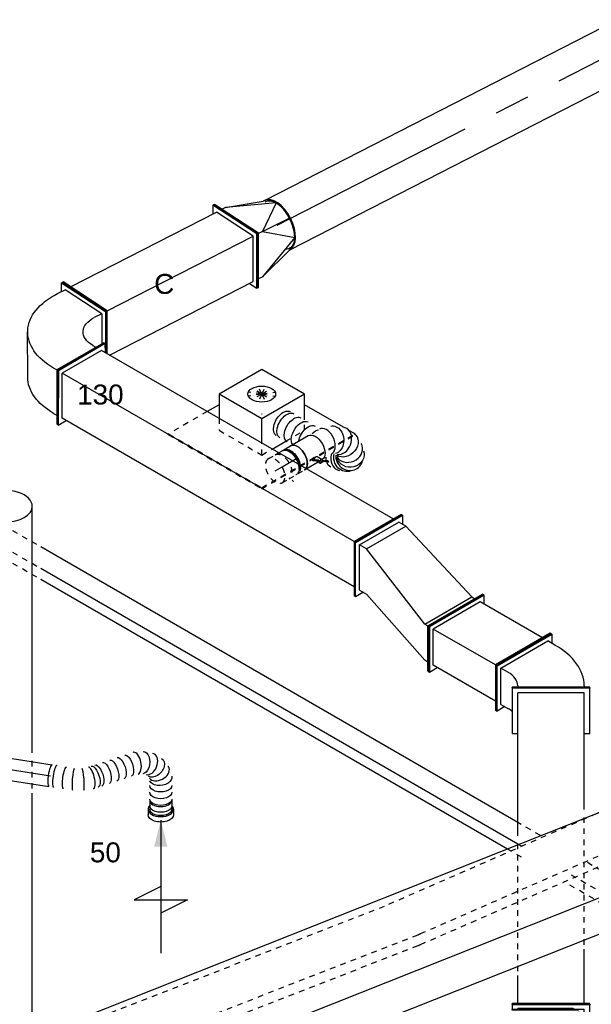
# Model space of a CAD drawing. Extents: x -329828 to 339781, y -55429 to 69176.
# Tile 44 of 140: x -48424 to -45844, y 33619 to 38060. Entities that reach past the tile are written whole.
import ezdxf
from ezdxf.enums import TextEntityAlignment as Align

# ---------------------------------------------------------------- set-up
doc = ezdxf.new("R2010")
doc.units = 0
doc.header["$LTSCALE"] = 50
doc.linetypes.add('CENTER2', pattern=[28.575, 19.05, -3.175, 3.175, -3.175])
doc.linetypes.add('STREEPJES', pattern=[0.1, 0.05, -0.05])
doc.layers.get('0').update_dxf_attribs({"linetype": 'CONTINUOUS'})
for name, color, linetype in [('EL6131--', 2, 'CONTINUOUS'), ('EM6131--', 1, 'CONTINUOUS'), ('lMcht aanvoer bestaand_PR', 1, 'CONTINUOUS'), ('lMcht retour bestaand_PR', 1, 'CONTINUOUS'), ('lucht aanvoer bestaand', 8, 'CONTINUOUS'), ('lucht aanvoer bestaand_HL', 1, 'CONTINUOUS'), ('lucht retour bestaand', 8, 'CONTINUOUS'), ('WL570---_RETOUR', 112, 'CONTINUOUS'), ('WL570---_RETOUR_HL', 8, 'CONTINUOUS'), ('WL570---_RETOUR_RST', 2, 'CONTINUOUS'), ('WL570---_TOEVOER', 3, 'CONTINUOUS'), ('WL570---_TOEVOER_HL', 8, 'CONTINUOUS'), ('WL570---_TOEVOER_RST', 2, 'CONTINUOUS'), ('WL570---_TOEVOER_RST_HL', 1, 'CONTINUOUS'), ('WM570---_RETOUR_PR', 1, 'CONTINUOUS'), ('WM570---_RETOUR_RST_PR', 1, 'CONTINUOUS'), ('WM570---_TOEVOER_PR', 1, 'CONTINUOUS'), ('WM570---_TOEVOER_RST_PR', 1, 'CONTINUOUS')]:
    doc.layers.add(name, color=color, linetype=linetype)
doc.styles.add('BURO-018', font='ARIAL.TTF', dxfattribs={"height": 90})

# ---------------------------------------------------------------- blocks, each defined once
blk = doc.blocks.new('*U658')
at = {"color": 0, "linetype": 'STREEPJES', "ltscale": 10}
for p, q in [((-38, 110.4, -7470.3), (1727.3, 110.4, -7470.3)), ((-55.8, 64.8, -7470.3), (1709.6, 64.8, -7470.3)), ((38, -110.4, -7470.3), (1803.3, -110.4, -7470.3))]:
    blk.add_line(p, q, dxfattribs=at)
at = {"layer": 'EM6131--', "color": 1, "style": 'BURO-018'}
blk.add_attdef('POSNR', text='', height=90, dxfattribs=at).set_placement((0, 0), align=Align.MIDDLE)
blk = doc.blocks.new('*U665')
at = {"color": 0, "linetype": 'STREEPJES', "ltscale": 10}
for p, q in [((4630.6, 63.6, -10634.8), (4962, 63.6, -10634.8)), ((4597, 21.2, -10634.8), (4986.5, 21.2, -10634.8)), ((3562.7, -63.6, -10634.8), (4937.5, -63.6, -10634.8))]:
    blk.add_line(p, q, dxfattribs=at)
at = {"layer": 'EM6131--', "color": 1, "style": 'BURO-018'}
blk.add_attdef('POSNR', text='', height=90, dxfattribs=at).set_placement((0, 0), align=Align.MIDDLE)
blk = doc.blocks.new('*U666')
at = {"color": 0, "linetype": 'STREEPJES', "ltscale": 10}
for p, q in [((12.2, 63.6, -6961.4), (85.9, 63.6, -6961.4)), ((2537.7, 63.6, -6961.4), (2874, 63.6, -6961.4)), ((36.7, 21.2, -6961.4), (56.7, 21.2, -6961.4)), ((2562.2, 21.2, -6961.4), (2898.5, 21.2, -6961.4)), ((-12.2, -63.6, -6961.4), (105.7, -63.6, -6961.4)), ((2611.2, -63.6, -6961.4), (2947.5, -63.6, -6961.4))]:
    blk.add_line(p, q, dxfattribs=at)
at = {"color": 0, "ltscale": 10}
for p, q in [((85.9, 63.6, -6961.4), (2517.7, 63.6, -6961.4)), ((56.7, 21.2, -6961.4), (2542.2, 21.2, -6961.4)), ((105.7, -63.6, -6961.4), (2591.2, -63.6, -6961.4))]:
    blk.add_line(p, q, dxfattribs=at)
at = {"layer": 'EM6131--', "color": 1, "style": 'BURO-018'}
blk.add_attdef('POSNR', text='', height=90, dxfattribs=at).set_placement((0, 0), align=Align.MIDDLE)
blk = doc.blocks.new('*U668')
at = {"color": 0, "ltscale": 10}
for p, q in [((328.5, 255, -7329.7), (3031.2, 255, -7329.7)), ((-122.2, 103.2, -7329.7), (2971, 103.2, -7329.7)), ((86.1, -255, -7329.7), (3161.5, -255, -7329.7))]:
    blk.add_line(p, q, dxfattribs=at)
at = {"layer": 'lMcht retour bestaand_PR', "color": 1, "style": 'BURO-018'}
blk.add_attdef('POSNR', text='', height=90, dxfattribs=at).set_placement((0, 0), align=Align.MIDDLE)
blk = doc.blocks.new('*U669')
at = {"color": 0, "linetype": 'STREEPJES', "ltscale": 10, "extrusion": (3.11311e-17, 2.28686e-16, -1)}
for centre in [(56.5, -67.1, -7468.7), (36.9, -112, -7468.7)]:
    blk.add_ellipse(centre, major_axis=(-247.5, 108), ratio=0.57735, start_param=0.923475, end_param=0.975835, dxfattribs=at)
at = {"layer": 'EM6131--', "color": 1, "style": 'BURO-018'}
blk.add_attdef('POSNR', text='', height=90, dxfattribs=at).set_placement((0, 0), align=Align.MIDDLE)
blk = doc.blocks.new('*U670')
at = {"color": 0, "linetype": 'STREEPJES', "ltscale": 10}
for p, q in [((-39.9, 112, -6321.7), (1984.5, 112, -6321.7)), ((-59.5, 67.1, -6321.7), (1964.9, 67.1, -6321.7)), ((640.8, -112, -6321.7), (681.3, -112, -6321.7)), ((1018.1, -112, -6321.7), (2064.4, -112, -6321.7))]:
    blk.add_line(p, q, dxfattribs=at)
at = {"color": 0, "ltscale": 10}
for p, q in [((39.9, -112, -6321.7), (640.8, -112, -6321.7)), ((681.3, -112, -6321.7), (1018.1, -112, -6321.7))]:
    blk.add_line(p, q, dxfattribs=at)
at = {"layer": 'EM6131--', "color": 1, "style": 'BURO-018'}
blk.add_attdef('POSNR', text='', height=90, dxfattribs=at).set_placement((0, 0), align=Align.MIDDLE)
blk = doc.blocks.new('*U739')
at = {"color": 0, "ltscale": 10}
blk.add_line((200.3, -29.1, -6458.7), (201, -28.8, -6458.7), dxfattribs=at)
at = {"color": 0, "ltscale": 10, "extrusion": (-2.74293e-17, -6.04148e-17, -1)}
for centre, major_axis, ratio, start_param, end_param in [((339.4, 98, -6458.7), (-22.7, 44.5), 0.404898, 0, 3.141593), ((403.6, 121.9, -6458.7), (4.4, -50.1), 0.59215, 3.056054, 6.197647), ((460.1, 109.2, -6458.7), (-27.5, -42.2), 0.698523, 3.012839, 6.154432), ((244.9, 49.8, -6458.7), (-22.7, 44.5), 0.404898, 0, 3.141593), ((276.4, 65.9, -6458.7), (-22.7, 44.5), 0.404898, 0, 3.141593), ((307.9, 81.9, -6458.7), (-22.7, 44.5), 0.404898, 0, 3.141593), ((106.2, 0, -6458.7), (-3.8, 50), 0.107506, 3.133376, 6.274968), ((145, 6, -6458.7), (11.4, -48.8), 0.104946, 3.14961, 6.291202), ((197.6, 25.7, -6458.7), (-22.7, 44.5), 0.404898, 0, 3.141593), ((213.4, 33.7, -6458.7), (-22.7, 44.5), 0.404898, 0, 3.141593), ((493.6, 63.3, -6458.7), (48, 15.2), 0.621744, 6.188001, 9.329594), ((498.4, 32.3, -6458.7), (49.4, 7.6), 0.57735, 0, 3.141593), ((503.1, 2, -6458.7), (49.4, 7.6), 0.57735, 0, 3.141593), ((507.7, -28.3, -6458.7), (49.4, 7.6), 0.57735, 0, 3.141593), ((512.4, -58.5, -6458.7), (49.4, 7.6), 0.57735, 0, 3.141593), ((514.8, -73.6, -6458.7), (49.4, 7.6), 0.57735, 0, 3.141593)]:
    blk.add_ellipse(centre, major_axis=major_axis, ratio=ratio, start_param=start_param, end_param=end_param, dxfattribs=at)
at = {"color": 0, "ltscale": 10}
for centre, major_axis, ratio, start_param, end_param in [((371.2, 114.3, -6458.7), (-17.3, 47.2), 0.475536, 6.225698, 6.340672), ((371.2, 114.3, -6458.7), (-17.3, 47.2), 0.475536, 3.19908, 6.225698), ((433.9, 120.2, -6458.7), (11.3, 49.1), 0.667859, 3.255103, 6.169675), ((433.9, 120.2, -6458.7), (11.3, 49.1), 0.667859, 6.169675, 6.396695), ((480.5, 89.9, -6458.7), (-40.6, -29.9), 0.682972, 0.120655, 3.020938), ((480.5, 89.9, -6458.7), (-40.6, -29.9), 0.682972, 3.020938, 3.262248), ((0, 0, -6458.7), (0, -50), 0.211325, 3.141593, 6.283185), ((21.8, 0, -6458.7), (0, -50), 0.211325, 3.141593, 6.283185), ((65.3, 0, -6458.7), (0, -50), 0.211325, 3.141593, 6.283185), ((181.6, 17.5, -6458.7), (-19, 46.4), 0.310162, 3.16753, 6.257248)]:
    blk.add_ellipse(centre, major_axis=major_axis, ratio=ratio, start_param=start_param, end_param=end_param, dxfattribs=at)
at = {"layer": 'WM570---_RETOUR_PR', "color": 1, "style": 'BURO-018'}
blk.add_attdef('POSNR', text='', height=90, dxfattribs=at).set_placement((0, 0), align=Align.MIDDLE)
blk = doc.blocks.new('*U740')
at = {"color": 0, "ltscale": 10}
for p, q in [((0, 50, -6363), (442.4, 50, -6363)), ((0, -50, -6363), (442.4, -50, -6363))]:
    blk.add_line(p, q, dxfattribs=at)
at = {"color": 0, "ltscale": 10, "extrusion": (7.91816e-18, 5.73964e-17, -1)}
blk.add_ellipse((0, 0, -6363), major_axis=(0, -50), ratio=0.211325, start_param=0, end_param=3.141593, dxfattribs=at)
at = {"color": 0, "ltscale": 10}
blk.add_ellipse((442.4, 0, -6363), major_axis=(0, -50), ratio=0.211325, start_param=3.141593, end_param=6.283185, dxfattribs=at)
at = {"layer": 'WL570---_RETOUR_HL', "linetype": 'CENTER2'}
blk.add_line((0, 0, -6363), (442.4, 0, -6363), dxfattribs=at)
at = {"layer": 'WM570---_RETOUR_PR', "color": 1, "style": 'BURO-018'}
blk.add_attdef('POSNR', text='', height=90, dxfattribs=at).set_placement((0, 0), align=Align.MIDDLE)
blk = doc.blocks.new('*U743')
at = {"ltscale": 10}
blk.add_hatch(color=0, dxfattribs=at).paths.add_polyline_path([(49, 0), (169, 30), (169, -30)])
at = {"color": 0, "ltscale": 10}
for p, q in [((409, -120, -6153.3), (409, 120, -6153.3)), ((409, 120, -6153.3), (469, 0, -6153.3)), ((-40.8, 50, -6153.3), (0, 50, -6153.3)), ((0, 57.5, -6153.3), (24.5, 57.5, -6153.3)), ((49, 0, -6153.3), (649, 0, -6153.3)), ((349, 0, -6153.3), (409, -120, -6153.3)), ((-40.8, -50, -6153.3), (0, -50, -6153.3)), ((0, -57.5, -6153.3), (24.5, -57.5, -6153.3))]:
    blk.add_line(p, q, dxfattribs=at)
for centre, major_axis, start_param, end_param in [((-40.8, 0, -6153.3), (0, 50), 3.141593, 6.283185), ((0, 0, -6153.3), (0, 57.5), 0, 0.516475), ((0, 0, -6153.3), (0, 57.5), 3.141593, 6.283185), ((0, 0, -6153.3), (0, 57.5), 2.625118, 3.141593)]:
    blk.add_ellipse(centre, major_axis=major_axis, ratio=0.57735, start_param=start_param, end_param=end_param, dxfattribs=at)
at = {"color": 0, "ltscale": 10, "extrusion": (-8.32667e-17, -1.11022e-16, -1)}
for centre, major_axis in [((0, 0, -6153.3), (0, 50)), ((24.5, 0, -6153.3), (0, 57.5))]:
    blk.add_ellipse(centre, major_axis=major_axis, ratio=0.57735, start_param=0, end_param=3.141593, dxfattribs=at)
at = {"layer": 'WL570---_RETOUR_RST', "color": 1, "style": 'BURO-018'}
for tag in ['MC', 'Q']:
    blk.add_attdef(tag, text='', height=90, dxfattribs=at).set_placement((0, 0), align=Align.MIDDLE)
at = {"layer": 'WM570---_RETOUR_RST_PR', "color": 1, "style": 'BURO-018'}
blk.add_attdef('POSNR', text='', height=90, dxfattribs=at).set_placement((0, 0), align=Align.MIDDLE)
blk = doc.blocks.new('*U755')
at = {"color": 8, "linetype": 'STREEPJES', "ltscale": 10}
for p, q in [((0, 125, -4104.8), (524.3, 125, -4104.8)), ((1622.9, 125, -4104.8), (1764.7, 125, -4104.8)), ((0, -125, -4104.8), (474.2, -125, -4104.8)), ((1584.2, -125, -4104.8), (1726, -125, -4104.8))]:
    blk.add_line(p, q, dxfattribs=at)
at = {"color": 0, "ltscale": 10}
for p, q in [((524.3, 125, -4104.8), (1602.9, 125, -4104.8)), ((1784.7, 125, -4104.8), (2059.4, 125, -4104.8)), ((2203.7, 125, -4104.8), (2857.7, 125, -4104.8)), ((474.2, -125, -4104.8), (1564.2, -125, -4104.8)), ((1746, -125, -4104.8), (2857.7, -125, -4104.8))]:
    blk.add_line(p, q, dxfattribs=at)
at = {"color": 8, "linetype": 'STREEPJES', "ltscale": 10, "extrusion": (1.11022e-16, 1.66533e-16, -1)}
for start_param, end_param in [(1.656908, 3.141593), (0, 1.15351)]:
    blk.add_ellipse((0, 0, -4104.8), major_axis=(0, -125), ratio=0.57735, start_param=start_param, end_param=end_param, dxfattribs=at)
at = {"color": 0, "ltscale": 10}
for start_param, end_param in [(3.141593, 6.283185), (0, 3.141593)]:
    blk.add_ellipse((2857.7, 0, -4104.8), major_axis=(0, -125), ratio=0.57735, start_param=start_param, end_param=end_param, dxfattribs=at)
at = {"color": 0, "ltscale": 10, "extrusion": (1.11022e-16, 1.66533e-16, -1)}
blk.add_ellipse((0, 0, -4104.8), major_axis=(0, -125), ratio=0.57735, start_param=1.15351, end_param=1.656908, dxfattribs=at)
at = {"layer": 'WL570---_RETOUR_HL', "linetype": 'CENTER2'}
blk.add_line((0, 0, -4104.8), (2857.7, 0, -4104.8), dxfattribs=at)
at = {"layer": 'WM570---_RETOUR_PR', "color": 1, "style": 'BURO-018'}
blk.add_attdef('POSNR', text='', height=90, dxfattribs=at).set_placement((0, 0), align=Align.MIDDLE)
blk = doc.blocks.new('*U878')
at = {"color": 0, "ltscale": 10}
for p, q in [((-122.3, 174.3, -4169), (-177, 79.5, -4169)), ((100.6, 174.3, -4169), (-122.3, 174.3, -4169)), ((-10.8, -18.7, -4169), (-122.3, 174.3, -4169)), ((212.1, -18.7, -4169), (100.6, 174.3, -4169)), ((-146.4, 132.6, -4169), (-207.6, 132.6, -4169)), ((-65.5, -113.5, -4169), (-10.8, -18.7, -4169)), ((212.1, -18.7, -4169), (-10.8, -18.7, -4169)), ((153.7, -119.9, -4169), (212.1, -18.7, -4169)), ((289.4, -236.1, -4169), (188, -60.5, -4169)), ((-38.6, -160.2, -4169), (32.5, -160.2, -4169)), ((319.5, -288.1, -4169), (313.1, -277.2, -4169)), ((318.3, -288.1, -4169), (319.5, -288.1, -4169)), ((318.8, -289.3, -4169), (319.5, -288.1, -4169))]:
    blk.add_line(p, q, dxfattribs=at)
at = {"color": 8, "linetype": 'STREEPJES', "ltscale": 10}
for p, q in [((-411.3, 129, -4169), (-409.3, 132.6, -4169)), ((-411.3, 129, -4169), (-168.4, -291.7, -4169)), ((-207.6, 132.6, -4169), (-409.3, 132.6, -4169)), ((-409.3, 132.6, -4169), (-166.4, -288.1, -4169)), ((44.9, 77.8, -4169), (-12, 99.9, -4169)), ((44.9, 77.8, -4169), (-2.7, 116.1, -4169)), ((44.9, 77.8, -4169), (19.4, 122, -4169)), ((44.9, 77.8, -4169), (48.3, 116.1, -4169)), ((44.9, 77.8, -4169), (76.3, 99.9, -4169)), ((-177, 79.5, -4169), (-203.9, 32.9, -4169)), ((44.9, 77.8, -4169), (-6.1, 77.8, -4169)), ((44.9, 77.8, -4169), (13.5, 55.7, -4169)), ((44.9, 77.8, -4169), (41.5, 39.5, -4169)), ((44.9, 77.8, -4169), (70.4, 33.6, -4169)), ((44.9, 77.8, -4169), (92.5, 39.5, -4169)), ((44.9, 77.8, -4169), (101.9, 55.7, -4169)), ((44.9, 77.8, -4169), (95.9, 77.8, -4169)), ((-203.9, 32.9, -4169), (-92.5, -160.2, -4169)), ((-92.5, -160.2, -4169), (-65.5, -113.5, -4169)), ((130.4, -160.2, -4169), (153.7, -119.9, -4169)), ((-92.5, -160.2, -4169), (-38.6, -160.2, -4169)), ((32.5, -160.2, -4169), (130.4, -160.2, -4169)), ((313.1, -277.2, -4169), (289.4, -236.1, -4169)), ((-166.4, -288.1, -4169), (-168.4, -291.7, -4169)), ((-168.4, -291.7, -4169), (317.4, -291.7, -4169)), ((-166.4, -288.1, -4169), (318.3, -288.1, -4169)), ((317.4, -291.7, -4169), (318.8, -289.3, -4169))]:
    blk.add_line(p, q, dxfattribs=at)
at = {"color": 0, "ltscale": 10}
blk.add_ellipse((44.9, 77.8, -4169), major_axis=(54.1, -31.2), ratio=0.57735, dxfattribs=at)
at = {"layer": 'WL570---_TOEVOER_RST_HL', "linetype": 'CENTER2'}
blk.add_circle((0, 0, -4169), 0.075, dxfattribs=at)
at = {"layer": 'WL570---_TOEVOER_RST', "color": 1, "style": 'BURO-018'}
for tag in ['MC', 'Q']:
    blk.add_attdef(tag, text='', height=90, dxfattribs=at).set_placement((0, 0), align=Align.MIDDLE)
at = {"layer": 'WM570---_TOEVOER_RST_PR', "color": 1, "style": 'BURO-018'}
blk.add_attdef('POSNR', text='', height=90, dxfattribs=at).set_placement((0, 0), align=Align.MIDDLE)
blk = doc.blocks.new('*U915')
at = {"layer": 'WL570---_TOEVOER_HL', "linetype": 'CENTER2'}
blk.add_line((0, 0, -5057.6), (-2.4, 6.9, -5057.6), dxfattribs=at)
at = {"layer": 'WM570---_TOEVOER_PR', "color": 1, "style": 'BURO-018'}
blk.add_attdef('POSNR', text='', height=90, dxfattribs=at).set_placement((0, 0), align=Align.MIDDLE)
blk = doc.blocks.new('*U916')
at = {"color": 8, "linetype": 'STREEPJES', "ltscale": 10}
for p, q in [((0, 62.5, -4990.1), (36.1, 62.5, -4990.1)), ((0, -62.5, -4990.1), (36.1, -62.5, -4990.1))]:
    blk.add_line(p, q, dxfattribs=at)
for start_param, end_param in [(0, 3.141593), (3.141593, 6.283185)]:
    blk.add_ellipse((0, 0, -4990.1), major_axis=(0, 62.5), ratio=0.57735, start_param=start_param, end_param=end_param, dxfattribs=at)
at = {"color": 8, "linetype": 'STREEPJES', "ltscale": 10, "extrusion": (-4.26297e-17, -1.03585e-16, -1)}
blk.add_ellipse((36.1, 0, -4990.1), major_axis=(0, 62.5), ratio=0.57735, start_param=0, end_param=3.141593, dxfattribs=at)
at = {"layer": 'WL570---_TOEVOER_HL', "linetype": 'CENTER2'}
blk.add_line((0, 0, -4990.1), (36.1, 0, -4990.1), dxfattribs=at)
at = {"layer": 'WM570---_TOEVOER_PR', "color": 1, "style": 'BURO-018'}
blk.add_attdef('POSNR', text='', height=90, dxfattribs=at).set_placement((0, 0), align=Align.MIDDLE)
blk = doc.blocks.new('*U917')
at = {"color": 8, "linetype": 'STREEPJES', "ltscale": 10}
for p, q in [((-40.3, 62.5, -4936.2), (-22.2, 62.5, -4936.2)), ((-40.3, -62.5, -4936.2), (-4.1, -62.5, -4936.2)), ((4.1, -62.5, -4936.2), (40.3, -62.5, -4936.2))]:
    blk.add_line(p, q, dxfattribs=at)
at = {"color": 0, "ltscale": 10}
for p, q in [((-22.2, 62.5, -4936.2), (-4.1, 62.5, -4936.2)), ((4.1, 62.5, -4936.2), (40.3, 62.5, -4936.2))]:
    blk.add_line(p, q, dxfattribs=at)
at = {"color": 8, "linetype": 'STREEPJES', "ltscale": 10, "extrusion": (-4.26297e-17, -1.03585e-16, -1)}
for centre, major_axis, start_param, end_param in [((-40.3, 0, -4936.2), (0, 62.5), 0, 3.141593), ((-4.1, 0, -4936.2), (0, 62.5), 1.997076, 3.141593), ((4.1, 0, -4936.2), (0, 62.5), 2.163556, 3.254972), ((4.1, 0, -4936.2), (0, 59.4), 2.15328, 3.033689), ((40.3, 0, -4936.2), (0, 62.5), 2.899947, 3.141593)]:
    blk.add_ellipse(centre, major_axis=major_axis, ratio=0.57735, start_param=start_param, end_param=end_param, dxfattribs=at)
at = {"color": 0, "ltscale": 10, "extrusion": (-4.26297e-17, -1.03585e-16, -1)}
for centre, major_axis, start_param, end_param in [((-4.1, 0, -4936.2), (0, 62.5), 0, 1.997076), ((4.1, 0, -4936.2), (0, 62.5), 6.169805, 6.280044), ((4.1, 0, -4936.2), (0, 62.5), 0, 2.163556), ((4.1, 0, -4936.2), (0, 59.4), 0.107903, 2.15328), ((40.3, 0, -4936.2), (0, 62.5), 0, 2.899947)]:
    blk.add_ellipse(centre, major_axis=major_axis, ratio=0.57735, start_param=start_param, end_param=end_param, dxfattribs=at)
at = {"layer": 'WL570---_TOEVOER_HL', "linetype": 'CENTER2'}
blk.add_line((-40.3, 0, -4936.2), (40.3, 0, -4936.2), dxfattribs=at)
at = {"layer": 'WM570---_TOEVOER_PR', "color": 1, "style": 'BURO-018'}
blk.add_attdef('POSNR', text='', height=90, dxfattribs=at).set_placement((0, 0), align=Align.MIDDLE)
blk = doc.blocks.new('*U918')
at = {"color": 0, "ltscale": 10}
for p, q in [((0, 125, -3423.1), (1718.2, 125, -3423.1)), ((0, -125, -3423.1), (1589.6, -125, -3423.1))]:
    blk.add_line(p, q, dxfattribs=at)
at = {"color": 8, "linetype": 'STREEPJES', "ltscale": 10}
blk.add_line((1676.7, -125, -3423.1), (1718.2, -125, -3423.1), dxfattribs=at)
at = {"color": 0, "ltscale": 10}
blk.add_ellipse((0, 0, -3423.1), major_axis=(0, 125), ratio=0.541668, start_param=3.141593, end_param=6.283185, dxfattribs=at)
at = {"color": 0, "ltscale": 10, "extrusion": (-1.72497e-16, -1.61147e-16, -1)}
blk.add_ellipse((1718.2, 0, -3423.1), major_axis=(0, 125), ratio=0.541668, start_param=0, end_param=2.934887, dxfattribs=at)
at = {"color": 8, "linetype": 'STREEPJES', "ltscale": 10, "extrusion": (-1.72497e-16, -1.61147e-16, -1)}
blk.add_ellipse((1718.2, 0, -3423.1), major_axis=(0, 125), ratio=0.541668, start_param=2.934887, end_param=3.141593, dxfattribs=at)
at = {"layer": 'lucht aanvoer bestaand_HL', "linetype": 'CENTER2'}
blk.add_line((0, 0, -3423.1), (1718.2, 0, -3423.1), dxfattribs=at)
at = {"layer": 'lMcht aanvoer bestaand_PR', "color": 1, "style": 'BURO-018'}
blk.add_attdef('POSNR', text='', height=90, dxfattribs=at).set_placement((0, 0), align=Align.MIDDLE)
blk = doc.blocks.new('*U1096')
at = {"color": 0, "ltscale": 10}
for p, q in [((-7.5, 212, -3555.8), (-3.2, 212, -3555.8)), ((110.7, 6, -3555.8), (-7.5, 212, -3555.8)), ((114.9, 6, -3555.8), (-3.2, 212, -3555.8)), ((35.1, 176.7, -3555.8), (17, 176.7, -3555.8)), ((248.2, 90.9, -3555.8), (35.1, 176.7, -3555.8)), ((35.1, 176.7, -3555.8), (199.8, 125, -3555.8)), ((248.2, 90.9, -3555.8), (133.5, 5, -3555.8)), ((205.9, 125, -3555.8), (201.7, 125, -3555.8)), ((-1, -212, -3555.8), (110.7, 6, -3555.8)), ((3.2, -212, -3555.8), (114.9, 6, -3555.8)), ((110.7, 6, -3555.8), (114.9, 6, -3555.8)), ((133.5, 5, -3555.8), (114.3, 5, -3555.8)), ((133.5, 5, -3555.8), (251, -85.9, -3555.8)), ((133.5, 5, -3555.8), (269.4, 3.5, -3555.8)), ((251, -85.9, -3555.8), (40.5, -176.7, -3555.8)), ((40.5, -176.7, -3555.8), (203.7, -125, -3555.8)), ((205.9, -125, -3555.8), (203.5, -125, -3555.8)), ((21.3, -176.7, -3555.8), (40.5, -176.7, -3555.8)), ((-1, -212, -3555.8), (3.2, -212, -3555.8))]:
    blk.add_line(p, q, dxfattribs=at)
for centre, start_param, end_param in [((201.7, 0, -3555.8), 3.169862, 6.311455), ((205.9, 0, -3555.8), 3.141593, 6.283185)]:
    blk.add_ellipse(centre, major_axis=(0, 125), ratio=0.541668, start_param=start_param, end_param=end_param, dxfattribs=at)
at = {"color": 0, "ltscale": 10, "extrusion": (-1.72497e-16, -1.61147e-16, -1)}
for start_param, end_param in [(0, 0.693354), (0.705464, 0.91738), (2.382897, 3.440804), (2.224213, 2.375178)]:
    blk.add_ellipse((205.9, 0, -3555.8), major_axis=(0, 118.8), ratio=0.541668, start_param=start_param, end_param=end_param, dxfattribs=at)
at = {"layer": 'lMcht aanvoer bestaand_PR', "color": 1, "style": 'BURO-018'}
blk.add_attdef('POSNR', text='', height=90, dxfattribs=at).set_placement((0, 0), align=Align.MIDDLE)
blk = doc.blocks.new('*U1097')
at = {"color": 0, "ltscale": 10}
for p, q in [((-3.2, 212, -4053.3), (1, 212, -4053.3)), ((114.9, 6, -4053.3), (-3.2, 212, -4053.3)), ((119.1, 6, -4053.3), (1, 212, -4053.3)), ((760.3, 212, -4053.3), (742.3, 176.7, -4053.3)), ((764.5, 212, -4053.3), (760.3, 212, -4053.3)), ((878.5, 6, -4053.3), (760.3, 212, -4053.3)), ((882.7, 6, -4053.3), (764.5, 212, -4053.3)), ((21.2, 176.7, -4053.3), (760.9, 176.7, -4053.3)), ((859.3, 5, -4053.3), (760.9, 176.7, -4053.3)), ((28.3, -163.1, -4053.3), (114.9, 6, -4053.3)), ((30.6, -166.8, -4053.3), (119.1, 6, -4053.3)), ((114.9, 6, -4053.3), (119.1, 6, -4053.3)), ((118.6, 5, -4053.3), (859.3, 5, -4053.3)), ((766.3, -176.7, -4053.3), (859.3, 5, -4053.3)), ((766.8, -212, -4053.3), (878.5, 6, -4053.3)), ((771, -212, -4053.3), (882.7, 6, -4053.3)), ((882.7, 6, -4053.3), (878.5, 6, -4053.3)), ((37.1, -176.7, -4053.3), (766.3, -176.7, -4053.3)), ((746.6, -176.7, -4053.3), (766.8, -212, -4053.3)), ((771, -212, -4053.3), (766.8, -212, -4053.3))]:
    blk.add_line(p, q, dxfattribs=at)
at = {"layer": 'lMcht aanvoer bestaand_PR', "color": 1, "style": 'BURO-018'}
blk.add_attdef('POSNR', text='', height=90, dxfattribs=at).set_placement((0, 0), align=Align.MIDDLE)
blk = doc.blocks.new('*U1098')
at = {"color": 0, "ltscale": 10}
for p, q in [((-279.5, 212.1, -4238.5), (-275.4, 212.1, -4238.5)), ((-157, 0, -4238.5), (-279.5, 212.1, -4238.5)), ((-153, 0, -4238.5), (-275.4, 212.1, -4238.5)), ((-238.7, 176.8, -4238.5), (-255, 176.8, -4238.5)), ((-55.6, 93.9, -4238.5), (46.5, -82.8, -4238.5)), ((-279.5, -212.1, -4238.5), (-157, 0, -4238.5)), ((-157, 0, -4238.5), (-153, 0, -4238.5)), ((-153, 0, -4238.5), (-136.6, 0, -4238.5)), ((-275.4, -212.1, -4238.5), (-153, 0, -4238.5)), ((-213.8, -341.2, -4238.5), (-308.8, -176.8, -4238.5)), ((-211.5, -337.7, -4238.5), (-304.4, -176.8, -4238.5)), ((-238.7, -176.8, -4238.5), (-255, -176.8, -4238.5)), ((-279.5, -212.1, -4238.5), (-275.4, -212.1, -4238.5)), ((-202, -321.1, -4238.5), (-270.2, -203, -4238.5)), ((-202, -321.1, -4238.5), (-181.4, -289.3, -4238.5)), ((16.1, -300.1, -4238.5), (-4.5, -331.9, -4238.5)), ((-213.8, -341.2, -4238.5), (-211.5, -337.7, -4238.5)), ((23.2, -354.2, -4238.5), (-213.8, -341.2, -4238.5)), ((25.5, -350.6, -4238.5), (-211.5, -337.7, -4238.5)), ((-202, -321.1, -4238.5), (-4.5, -331.9, -4238.5)), ((5.6, -316.3, -4238.5), (25.5, -350.6, -4238.5)), ((23.2, -354.2, -4238.5), (25.5, -350.6, -4238.5))]:
    blk.add_line(p, q, dxfattribs=at)
at = {"color": 0, "ltscale": 10, "extrusion": (-5.44432e-18, -3.14328e-18, -1)}
for centre, major_axis, end_param in [((-402, -106.1, -4238.5), (-346.4, -200), 3.141593), ((-299.9, -282.8, -4238.5), (-346.4, -200), 3.988077), ((-299.9, -282.8, -4238.5), (-129.9, -75), 3.988077)]:
    blk.add_ellipse(centre, major_axis=major_axis, ratio=0.57735, start_param=2.356194, end_param=end_param, dxfattribs=at)
at = {"layer": 'lMcht aanvoer bestaand_PR', "color": 1, "style": 'BURO-018'}
blk.add_attdef('POSNR', text='', height=90, dxfattribs=at).set_placement((0, 0), align=Align.MIDDLE)
blk = doc.blocks.new('*U1099')
at = {"color": 2, "ltscale": 10}
for p, q in [((-71, 59.4, -4875.1), (-79.2, 59.4, -4875.1)), ((-46.1, 62.5, -4875.1), (46.1, 62.5, -4875.1)), ((7.3, -39.8, -4875.1), (5.7, -41.1, -4875.1)), ((5.7, -41.1, -4875.1), (9.1, -47, -4875.1)), ((31, -56.5, -4875.1), (7.3, -39.8, -4875.1)), ((10.7, -45.7, -4875.1), (7.3, -39.8, -4875.1)), ((33.5, -39.2, -4875.1), (46.4, -61.6, -4875.1)), ((-36.4, -62.5, -4875.1), (25.2, -62.5, -4875.1)), ((9.1, -47, -4875.1), (10.7, -45.7, -4875.1)), ((32.8, -63.6, -4875.1), (9.1, -47, -4875.1)), ((34.4, -62.3, -4875.1), (10.7, -45.7, -4875.1)), ((21.2, -55.5, -4875.1), (25.2, -62.5, -4875.1)), ((25.2, -62.5, -4875.1), (30.1, -71, -4875.1)), ((31, -56.5, -4875.1), (34.4, -62.3, -4875.1)), ((32.8, -63.6, -4875.1), (34.4, -62.3, -4875.1)), ((65.9, -86.9, -4875.1), (32.8, -63.6, -4875.1)), ((34.9, -62.7, -4875.1), (34.4, -62.3, -4875.1)), ((67.5, -85.6, -4875.1), (34.9, -62.7, -4875.1)), ((64.1, -79.7, -4875.1), (45.7, -66.8, -4875.1)), ((67.5, -85.6, -4875.1), (64.1, -79.7, -4875.1)), ((65.9, -86.9, -4875.1), (67.5, -85.6, -4875.1))]:
    blk.add_line(p, q, dxfattribs=at)
at = {"color": 8, "linetype": 'STREEPJES', "ltscale": 10}
for p, q in [((-71, -59.4, -4875.1), (-79.2, -59.4, -4875.1)), ((-46.1, -62.5, -4875.1), (-36.4, -62.5, -4875.1))]:
    blk.add_line(p, q, dxfattribs=at)
at = {"color": 2, "ltscale": 10}
for centre, major_axis, start_param, end_param in [((-82.3, 0, -4875.1), (0, 59.4), 4.129905, 6.175282), ((-46.1, 0, -4875.1), (0, 62.5), 3.383238, 6.283185), ((38.3, -66.3, -4875.1), (-8.15, -4.7), 3.141593, 6.283185), ((38.3, -66.3, -4875.1), (-8.15, -4.7), 0, 3.141593)]:
    blk.add_ellipse(centre, major_axis=major_axis, ratio=0.57735, start_param=start_param, end_param=end_param, dxfattribs=at)
at = {"color": 2, "ltscale": 10, "extrusion": (-1.44222e-16, 8.32667e-17, -1)}
blk.add_ellipse((46.1, 0, -4875.1), major_axis=(0, 62.5), ratio=0.57735, start_param=0, end_param=3.122724, dxfattribs=at)
at = {"color": 8, "linetype": 'STREEPJES', "ltscale": 10}
for centre, major_axis, start_param, end_param in [((-82.3, 0, -4875.1), (0, 59.4), 3.249496, 4.129905), ((-46.1, 0, -4875.1), (0, 62.5), 3.141593, 3.383238)]:
    blk.add_ellipse(centre, major_axis=major_axis, ratio=0.57735, start_param=start_param, end_param=end_param, dxfattribs=at)
at = {"color": 2, "ltscale": 10}
blk.add_spline([(16.9, -46.6, -4875.1), (17.1, -46, -4875.1), (17.3, -45.4, -4875.1), (17.6, -44.7, -4875.1), (17.9, -44, -4875.1), (18.4, -43.3, -4875.1), (18.9, -42.7, -4875.1), (19.5, -42, -4875.1), (20.1, -41.3, -4875.1), (20.8, -40.7, -4875.1), (21.5, -40.1, -4875.1), (22.3, -39.5, -4875.1), (23.1, -39, -4875.1), (23.9, -38.5, -4875.1), (24.7, -38.1, -4875.1), (25.6, -37.7, -4875.1), (26.4, -37.4, -4875.1), (27.2, -37.2, -4875.1), (28.1, -37.1, -4875.1), (28.9, -37, -4875.1), (29.6, -37.1, -4875.1), (30.4, -37.2, -4875.1), (31.1, -37.3, -4875.1), (31.7, -37.6, -4875.1), (32.2, -37.9, -4875.1), (32.7, -38.3, -4875.1), (33.2, -38.7, -4875.1), (33.5, -39.2, -4875.1)], degree=3, dxfattribs=at)
at = {"layer": 'WL570---_TOEVOER', "color": 1, "style": 'BURO-018'}
blk.add_attdef('I', text='', height=90, dxfattribs=at).set_placement((0, 0), align=Align.MIDDLE)
at = {"layer": 'WM570---_TOEVOER_PR', "color": 1, "style": 'BURO-018'}
blk.add_attdef('POSNR', text='', height=90, dxfattribs=at).set_placement((0, 0), align=Align.MIDDLE)
blk = doc.blocks.new('*U1100')
at = {"color": 0, "ltscale": 10, "extrusion": (-4.26297e-17, -1.03585e-16, -1)}
for centre, major_axis, ratio, start_param, end_param in [((-71.1, 166, -4842.5), (-54.1, -31.2), 0.57735, 0, 3.141593), ((-61.8, 149.9, -4842.5), (-54.1, -31.2), 0.57735, 0, 3.141593), ((-43.2, 117.6, -4842.5), (-54.1, -31.2), 0.57735, 0, 3.141593), ((-24.6, 85.3, -4842.5), (-54.1, -31.2), 0.57735, 0.242051, 3.141593), ((-5.9, 53.1, -4842.5), (-54.1, -31.2), 0.57735, 1.00029, 3.141593), ((0, 0, -4842.5), (0, 62.5), 0.57735, 0, 3.122724), ((12.7, 20.8, -4842.5), (-54.1, -31.2), 0.57735, 2.018402, 2.693987), ((87.5, -10, -4842.5), (-28.3, -56.3), 0.756214, 2.998421, 6.140014), ((125.7, -56.2, -4842.5), (61.4, 14.5), 0.796872, 6.104868, 9.24646), ((50, -43.7, -4842.5), (-54.1, -31.2), 0.57735, 0, 0.109857), ((68.2, -75.3, -4842.5), (-52.1, -34.6), 0.678139, 6.24126, 6.926864), ((68.2, -75.3, -4842.5), (-52.1, -34.6), 0.678139, 0.741893, 1.035176), ((100.5, -110.8, -4842.5), (-27.1, -56.6), 0.930423, 6.043005, 8.202081), ((121.6, -104.8, -4842.5), (54.6, -31), 0.936965, 6.014481, 9.156073)]:
    blk.add_ellipse(centre, major_axis=major_axis, ratio=ratio, start_param=start_param, end_param=end_param, dxfattribs=at)
at = {"color": 0, "ltscale": 10}
for centre, major_axis, ratio, start_param, end_param in [((52.4, 0, -4842.5), (8.7, 62.2), 0.650049, 3.232096, 6.192682), ((52.4, 0, -4842.5), (8.7, 62.2), 0.650049, 6.192682, 6.373688), ((112.5, -29.2, -4842.5), (48.8, 39.9), 0.80522, 3.329053, 6.095725), ((112.5, -29.2, -4842.5), (48.8, 39.9), 0.80522, 6.095725, 6.470646), ((85.3, -97.9, -4842.5), (-45.5, -43), 0.834522, 4.785851, 6.190975), ((112.9, -113.2, -4842.5), (-18, 60.4), 0.959035, 0.654499, 2.680294), ((126, -86.3, -4842.5), (62.2, -6.9), 0.848794, 3.24357, 6.181208), ((126, -86.3, -4842.5), (62.2, -6.9), 0.848794, 6.181208, 6.385162), ((85.3, -97.9, -4842.5), (-45.5, -43), 0.834522, 6.190975, 6.375396), ((112.9, -113.2, -4842.5), (-18, 60.4), 0.959035, 2.680294, 3.602891)]:
    blk.add_ellipse(centre, major_axis=major_axis, ratio=ratio, start_param=start_param, end_param=end_param, dxfattribs=at)
at = {"layer": 'WM570---_TOEVOER_PR', "color": 1, "style": 'BURO-018'}
blk.add_attdef('POSNR', text='', height=90, dxfattribs=at).set_placement((0, 0), align=Align.MIDDLE)
blk = doc.blocks.new('*U1101')
at = {"color": 0, "ltscale": 10}
for p, q in [((-89.4, 150, -8305.2), (-86.5, 150, -8305.2)), ((-89.4, -150, -8305.2), (-89.4, 150, -8305.2)), ((-86.5, -150, -8305.2), (-86.5, 150, -8305.2)), ((-64.1, 150, -8305.2), (-86.5, 150, -8305.2)), ((-61.2, 150, -8305.2), (-64.1, 150, -8305.2)), ((-64.1, -200, -8305.2), (-64.1, 150, -8305.2)), ((-61.2, -200, -8305.2), (-61.2, 150, -8305.2)), ((-86.5, 125, -8305.2), (-80.9, 125, -8305.2)), ((-80.9, -125, -8305.2), (-80.9, 125, -8305.2)), ((-80.9, -125, -8305.2), (-86.5, -125, -8305.2)), ((-80.9, -125, -8305.2), (-86.5, -134.4, -8305.2)), ((-84.5, -131.1, -8305.2), (-84.5, -175, -8305.2)), ((-279.4, -150, -8305.2), (-273.8, -175, -8305.2)), ((-273.8, -175, -8305.2), (-110.5, -175, -8305.2)), ((-268.2, -175, -8305.2), (-268.2, -200, -8305.2)), ((-95.7, -150, -8305.2), (-110.5, -175, -8305.2)), ((-110.5, -175, -8305.2), (-84.5, -175, -8305.2)), ((-89.4, -150, -8305.2), (-86.5, -150, -8305.2)), ((-268.2, -200, -8305.2), (-64.1, -200, -8305.2)), ((-61.2, -200, -8305.2), (-64.1, -200, -8305.2))]:
    blk.add_line(p, q, dxfattribs=at)
at = {"layer": 'lMcht aanvoer bestaand_PR', "color": 1, "style": 'BURO-018'}
blk.add_attdef('POSNR', text='', height=90, dxfattribs=at).set_placement((0, 0), align=Align.MIDDLE)
blk = doc.blocks.new('*U1102')
at = {"color": 0, "ltscale": 10}
for p, q in [((102.1, 175, -8189.7), (104.9, 175, -8189.7)), ((102.1, -175, -8189.7), (102.1, 175, -8189.7)), ((104.9, -175, -8189.7), (104.9, 175, -8189.7)), ((104.9, 150, -8189.7), (230.2, 150, -8189.7)), ((860.6, 150, -8189.7), (1505.8, 150, -8189.7)), ((1526.2, 175, -8189.7), (1322.1, 175, -8189.7)), ((1322.1, 175, -8189.7), (1322.1, 150, -8189.7)), ((1505.8, -150, -8189.7), (1505.8, 150, -8189.7)), ((1529.1, 175, -8189.7), (1526.2, 175, -8189.7)), ((1526.2, -175, -8189.7), (1526.2, 175, -8189.7)), ((1529.1, -175, -8189.7), (1529.1, 175, -8189.7)), ((102.1, -175, -8189.7), (104.9, -175, -8189.7)), ((104.9, -150, -8189.7), (349.2, -150, -8189.7)), ((979.6, -150, -8189.7), (1505.8, -150, -8189.7)), ((1322.1, -150, -8189.7), (1322.1, -175, -8189.7)), ((1322.1, -175, -8189.7), (1526.2, -175, -8189.7)), ((1529.1, -175, -8189.7), (1526.2, -175, -8189.7))]:
    blk.add_line(p, q, dxfattribs=at)
at = {"color": 8, "linetype": 'STREEPJES', "ltscale": 10}
for p, q in [((250.2, 150, -8189.7), (840.6, 150, -8189.7)), ((369.2, -150, -8189.7), (959.6, -150, -8189.7))]:
    blk.add_line(p, q, dxfattribs=at)
at = {"layer": 'lMcht aanvoer bestaand_PR', "color": 1, "style": 'BURO-018'}
blk.add_attdef('POSNR', text='', height=90, dxfattribs=at).set_placement((0, 0), align=Align.MIDDLE)
blk = doc.blocks.new('*U1103')
at = {"color": 0, "ltscale": 10}
for p, q in [((-102.4, 247, -6029.3), (-104.4, 243.4, -6029.3)), ((-104.4, 243.4, -6029.3), (99.7, 243.4, -6029.3)), ((-84, 208.1, -6029.3), (-104.4, 243.4, -6029.3)), ((-102.4, 247, -6029.3), (101.8, 247, -6029.3)), ((-73.8, 225.8, -6029.3), (-92.2, 193.9, -6029.3)), ((-73.8, 225.8, -6029.3), (89.5, 225.8, -6029.3)), ((71.1, 193.9, -6029.3), (89.5, 225.8, -6029.3)), ((89.5, 225.8, -6029.3), (212, 13.6, -6029.3)), ((101.8, 247, -6029.3), (99.7, 243.4, -6029.3)), ((99.7, 243.4, -6029.3), (242.6, -4.1, -6029.3)), ((101.8, 247, -6029.3), (244.6, -0.5, -6029.3)), ((1.5, 175, -6029.3), (4.3, 175, -6029.3)), ((1.5, -175, -6029.3), (1.5, 175, -6029.3)), ((4.3, -175, -6029.3), (4.3, 175, -6029.3)), ((9.9, 150, -6029.3), (4.3, 150, -6029.3)), ((193.6, -18.2, -6029.3), (212, 13.6, -6029.3)), ((242.6, -4.1, -6029.3), (201.8, -4.1, -6029.3)), ((244.6, -0.5, -6029.3), (242.6, -4.1, -6029.3)), ((1.5, -175, -6029.3), (4.3, -175, -6029.3)), ((9.9, -150, -6029.3), (4.3, -150, -6029.3))]:
    blk.add_line(p, q, dxfattribs=at)
for centre, major_axis, start_param in [((-153.4, 300, -6029.3), (0, -150), 0.585686), ((9.9, 300, -6029.3), (0, -150), 0), ((9.9, 300, -6029.3), (0, -450), 0)]:
    blk.add_ellipse(centre, major_axis=major_axis, ratio=0.57735, start_param=start_param, end_param=0.785398, dxfattribs=at)
at = {"layer": 'lMcht aanvoer bestaand_PR', "color": 1, "style": 'BURO-018'}
blk.add_attdef('POSNR', text='', height=90, dxfattribs=at).set_placement((0, 0), align=Align.MIDDLE)
blk = doc.blocks.new('*U1104')
at = {"color": 0, "ltscale": 10}
for p, q in [((0, 212.1, -5531.2), (4.1, 212.1, -5531.2)), ((122.5, 0, -5531.2), (0, 212.1, -5531.2)), ((126.6, 0, -5531.2), (4.1, 212.1, -5531.2)), ((1544.7, 212.1, -5531.2), (1524.2, 176.8, -5531.2)), ((1548.7, 212.1, -5531.2), (1544.7, 212.1, -5531.2)), ((1667.1, 0, -5531.2), (1544.7, 212.1, -5531.2)), ((1671.2, 0, -5531.2), (1548.7, 212.1, -5531.2)), ((24.5, 176.8, -5531.2), (1544.7, 176.8, -5531.2)), ((1544.7, 176.8, -5531.2), (1646.7, 0, -5531.2)), ((0, -212.1, -5531.2), (122.5, 0, -5531.2)), ((122.5, 0, -5531.2), (126.6, 0, -5531.2)), ((4.1, -212.1, -5531.2), (126.6, 0, -5531.2)), ((126.6, 0, -5531.2), (1646.7, 0, -5531.2)), ((1544.7, -176.8, -5531.2), (1646.7, 0, -5531.2)), ((1544.7, -212.1, -5531.2), (1667.1, 0, -5531.2)), ((1548.7, -212.1, -5531.2), (1671.2, 0, -5531.2)), ((1671.2, 0, -5531.2), (1667.1, 0, -5531.2)), ((24.5, -176.8, -5531.2), (1544.7, -176.8, -5531.2)), ((1524.2, -176.8, -5531.2), (1544.7, -212.1, -5531.2)), ((0, -212.1, -5531.2), (4.1, -212.1, -5531.2)), ((1548.7, -212.1, -5531.2), (1544.7, -212.1, -5531.2))]:
    blk.add_line(p, q, dxfattribs=at)
at = {"layer": 'lMcht aanvoer bestaand_PR', "color": 1, "style": 'BURO-018'}
blk.add_attdef('POSNR', text='', height=90, dxfattribs=at).set_placement((0, 0), align=Align.MIDDLE)
blk = doc.blocks.new('*U1105')
at = {"color": 0, "ltscale": 10}
for p, q in [((20.4, 212.1, -5928.7), (24.5, 212.1, -5928.7)), ((122.5, 35.4, -5928.7), (20.4, 212.1, -5928.7)), ((126.6, 35.4, -5928.7), (24.5, 212.1, -5928.7)), ((368.6, 212.1, -5928.7), (348.2, 176.8, -5928.7)), ((372.7, 212.1, -5928.7), (368.6, 212.1, -5928.7)), ((470.7, 35.4, -5928.7), (368.6, 212.1, -5928.7)), ((474.7, 35.4, -5928.7), (372.7, 212.1, -5928.7)), ((44.9, 176.8, -5928.7), (368.6, 176.8, -5928.7)), ((368.6, 176.8, -5928.7), (450.2, 35.4, -5928.7)), ((-20.4, -212.1, -5928.7), (122.5, 35.4, -5928.7)), ((-16.3, -212.1, -5928.7), (126.6, 35.4, -5928.7)), ((122.5, 35.4, -5928.7), (126.6, 35.4, -5928.7)), ((126.6, 35.4, -5928.7), (450.2, 35.4, -5928.7)), ((327.8, -176.8, -5928.7), (450.2, 35.4, -5928.7)), ((327.8, -212.1, -5928.7), (470.7, 35.4, -5928.7)), ((331.9, -212.1, -5928.7), (474.7, 35.4, -5928.7)), ((474.7, 35.4, -5928.7), (470.7, 35.4, -5928.7)), ((4.1, -176.8, -5928.7), (327.8, -176.8, -5928.7)), ((307.4, -176.8, -5928.7), (327.8, -212.1, -5928.7)), ((-20.4, -212.1, -5928.7), (-16.3, -212.1, -5928.7)), ((331.9, -212.1, -5928.7), (327.8, -212.1, -5928.7))]:
    blk.add_line(p, q, dxfattribs=at)
at = {"layer": 'lMcht aanvoer bestaand_PR', "color": 1, "style": 'BURO-018'}
blk.add_attdef('POSNR', text='', height=90, dxfattribs=at).set_placement((0, 0), align=Align.MIDDLE)
blk = doc.blocks.new('*U1106')
at = {"color": 0, "ltscale": 10}
for p, q in [((-511.5, 0, -5806.3), (-389, 212.1, -5806.3)), ((-507.4, 0, -5806.3), (-384.9, 212.1, -5806.3)), ((-389, 212.1, -5806.3), (-384.9, 212.1, -5806.3)), ((-384.9, 212.1, -5806.3), (-364.5, 176.8, -5806.3)), ((-487, 0, -5806.3), (-384.9, 176.8, -5806.3)), ((-450.2, 0, -5806.3), (-348.2, 176.8, -5806.3)), ((-348.2, 176.8, -5806.3), (-384.9, 176.8, -5806.3)), ((-348.2, 176.8, -5806.3), (69.2, 49.2, -5806.3)), ((-53.3, -163, -5806.3), (69.2, 49.2, -5806.3)), ((-36.9, -163, -5806.3), (105.9, 84.5, -5806.3)), ((-32.9, -163, -5806.3), (110, 84.5, -5806.3)), ((69.2, 49.2, -5806.3), (85.5, 49.2, -5806.3)), ((110, 84.5, -5806.3), (105.9, 84.5, -5806.3)), ((-511.5, 0, -5806.3), (-507.4, 0, -5806.3)), ((-389, -212.1, -5806.3), (-511.5, 0, -5806.3)), ((-384.9, -176.8, -5806.3), (-487, 0, -5806.3)), ((-450.2, 0, -5806.3), (-487, 0, -5806.3)), ((-53.3, -163, -5806.3), (-450.2, 0, -5806.3)), ((-384.9, -212.1, -5806.3), (-507.4, 0, -5806.3)), ((-364.5, -176.8, -5806.3), (-384.9, -212.1, -5806.3)), ((-384.9, -176.8, -5806.3), (-348.2, -176.8, -5806.3)), ((28.4, -304.4, -5806.3), (-348.2, -176.8, -5806.3)), ((-53.3, -163, -5806.3), (-36.9, -163, -5806.3)), ((-32.9, -163, -5806.3), (-36.9, -163, -5806.3)), ((65.1, -339.7, -5806.3), (-36.9, -163, -5806.3)), ((69.2, -339.7, -5806.3), (-32.9, -163, -5806.3)), ((-389, -212.1, -5806.3), (-384.9, -212.1, -5806.3)), ((44.7, -304.4, -5806.3), (28.4, -304.4, -5806.3)), ((69.2, -339.7, -5806.3), (65.1, -339.7, -5806.3))]:
    blk.add_line(p, q, dxfattribs=at)
at = {"layer": 'lMcht aanvoer bestaand_PR', "color": 1, "style": 'BURO-018'}
blk.add_attdef('POSNR', text='', height=90, dxfattribs=at).set_placement((0, 0), align=Align.MIDDLE)

msp = doc.modelspace()

# ---------------------------------------------------------------- block references
at = {"layer": 'EL6131--'}
for name, p, rotation in [('*U666', (-46116.7, 34331.2, 6961.4), 149.9999999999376), ('*U670', (-44841.9, 34783.5, 6321.7), 203.5797582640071), ('*U665', (-41617.7, 31733.7, 10634.8), 149.9999999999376), ('*U658', (-46703, 33971.3, 7470.3), 201.2627717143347), ('*U669', (-46700.1, 33972.4, 7468.7), 203.5797582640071)]:
    msp.add_blockref(name, p, dxfattribs=dict(at, rotation=rotation))
at = {"layer": 'lucht aanvoer bestaand'}
for name, p, rotation in [('*U918', (-47261.9, 37133.2, 3423.1), 27.10684526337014), ('*U1096', (-47445.2, 37039.3, 3555.8), 27.10684526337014), ('*U1097', (-48132.4, 36687.6, 4053.3), 27.10684526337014), ('*U1098', (-48388.8, 36556.6, 4238.5), 149.9999999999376), ('*U1104', (-46805.5, 35642.5, 5531.2), 149.9999999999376), ('*U1106', (-46468.6, 35448, 5806.3), 329.9999999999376), ('*U1105', (-46149.7, 35116.5, 5928.7), 149.9999999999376), ('*U1103', (-46026.5, 35045.4, 6029.3), 90), ('*U1102', (-46026.5, 33517.7, 8189.7), 90), ('*U1101', (-46051.5, 33681, 8305.2), 90)]:
    msp.add_blockref(name, p, dxfattribs=dict(at, rotation=rotation))
at = {"layer": 'lucht retour bestaand', "rotation": 201.6330533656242}
msp.add_blockref('*U668', (-45323.6, 34401.4, 7329.7), dxfattribs=at)
at = {"layer": 'WL570---_RETOUR'}
for name, p, rotation in [('*U755', (-48491.9, 33007.5, 4104.8), 90), ('*U739', (-48284.4, 34649.9, 6458.7), 351.2060231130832), ('*U740', (-48721.7, 34717.5, 6363), 351.2060231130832)]:
    msp.add_blockref(name, p, dxfattribs=dict(at, rotation=rotation))
at = {"layer": 'WL570---_RETOUR_RST'}
ref = msp.add_blockref('*U743', (-47787, 34498.4, 6153.3), dxfattribs=dict(at, rotation=270))
ref.add_attrib('Q', '50', dxfattribs={"color": 1, "height": 90, "style": 'BURO-018'}).set_placement((-48037, 34304.1), align=Align.MIDDLE)
at = {"layer": 'WL570---_TOEVOER', "rotation": 30.00000000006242}
for name, p in [('*U1100', (-47090, 36129.5, 4842.5)), ('*U1099', (-47130, 36106.4, 4875.1)), ('*U917', (-47204.7, 36063.3, 4936.2)), ('*U916', (-47270.8, 36025.1, 4990.1)), ('*U915', (-47188.2, 35977.4, 5057.6))]:
    msp.add_blockref(name, p, dxfattribs=at)
at = {"layer": 'WL570---_TOEVOER_RST'}
ref = msp.add_blockref('*U878', (-47331.2, 36281.2, 4169), dxfattribs=dict(at, rotation=30.00000000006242))
ref.add_attrib('Q', '130', dxfattribs={"color": 1, "height": 90, "style": 'BURO-018'}).set_placement((-48059.5, 36369), align=Align.MIDDLE)
ref.add_attrib('MC', 'C', dxfattribs={"color": 1, "height": 90, "style": 'BURO-018'}).set_placement((-47771.4, 36868), align=Align.MIDDLE)

doc.saveas('drawing.dxf')
